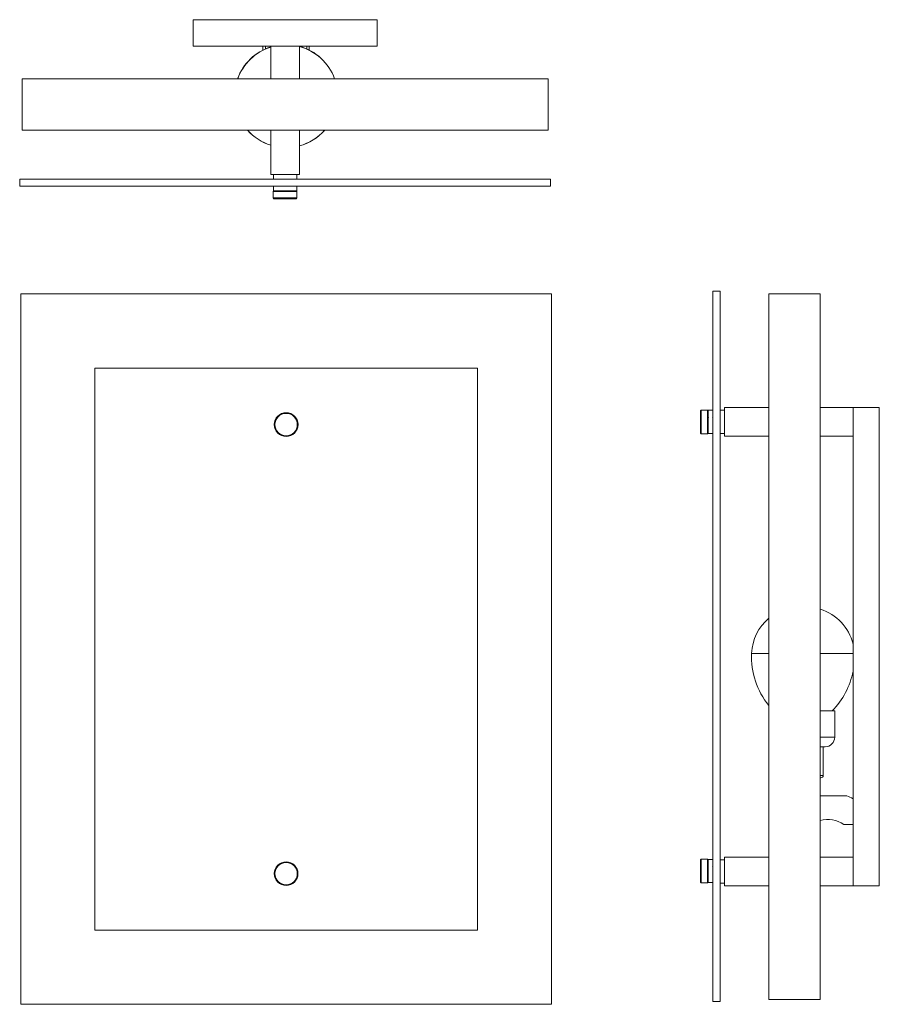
# Model space of a CAD drawing. Header units: millimetres. Extents: x -117 to 242, y -84 to 327.
import ezdxf

# ---------------------------------------------------------------- set-up
doc = ezdxf.new("R2010")
doc.units = ezdxf.units.MM

msp = doc.modelspace()

# ---------------------------------------------------------------- linework, layer by layer
at = {"color": 7, "linetype": 'Continuous', "lineweight": 15}
for p, q in [((-44.91, 327.35), (-44.91, 316.35)), ((-44.91, 327.35), (32.09, 327.35)), ((32.09, 327.35), (32.09, 316.35)), ((-44.91, 316.35), (32.09, 316.35)), ((-15.65, 314.64), (-15.65, 316.35)), ((-14.65, 316.35), (-14.65, 315.11)), ((-12.41, 316.35), (-12.41, 302.65)), ((-0.41, 302.65), (-0.41, 316.35)), ((2.69, 315.11), (2.69, 316.35)), ((3.69, 316.35), (3.69, 314.64)), ((-116.41, 281.15), (-116.41, 302.65)), ((103.59, 302.65), (-116.41, 302.65)), ((103.59, 281.15), (103.59, 302.65)), ((103.59, 281.15), (-116.41, 281.15)), ((-12.41, 281.15), (-12.41, 262.65)), ((-0.41, 262.65), (-0.41, 281.15)), ((-117.41, 260.73), (104.59, 260.73)), ((-117.41, 260.73), (-117.41, 257.73)), ((-0.41, 262.65), (-12.41, 262.65)), ((-11.26, 262.65), (-11.26, 260.73)), ((-1.56, 260.73), (-1.56, 262.65)), ((104.59, 260.73), (104.59, 257.73)), ((-117.41, 257.73), (104.59, 257.73)), ((-11.09, 255.81), (-11.39, 255.51)), ((-11.39, 255.51), (-11.39, 252.81)), ((-1.44, 255.51), (-11.39, 255.51)), ((-11.26, 257.73), (-11.26, 255.81)), ((-1.56, 255.81), (-11.26, 255.81)), ((-1.44, 255.51), (-1.74, 255.81)), ((-1.56, 255.81), (-1.56, 257.73)), ((-1.44, 252.81), (-1.44, 255.51)), ((-11.39, 252.81), (-11.09, 252.51)), ((-11.39, 252.81), (-1.44, 252.81)), ((-1.74, 252.51), (-11.09, 252.51)), ((-1.74, 252.51), (-1.44, 252.81)), ((-116.98, 212.68), (105.02, 212.68)), ((-116.98, -84.32), (-116.98, 212.68)), ((105.02, 212.68), (105.02, -84.32)), ((175.5, 213.8), (172.5, 213.8)), ((172.5, 213.8), (172.5, -83.2)), ((175.5, 213.8), (175.5, -83.2)), ((195.92, 212.68), (217.42, 212.68)), ((195.92, -82.32), (195.92, 212.68)), ((217.42, -82.32), (217.42, 212.68)), ((-85.98, -53.32), (-85.98, 181.68)), ((-85.98, 181.68), (74.02, 181.68)), ((74.02, 181.68), (74.02, -53.32)), ((195.92, 165.18), (177.42, 165.18)), ((177.42, 153.18), (177.42, 165.18)), ((242.12, 165.18), (217.42, 165.18)), ((231.12, 165.18), (231.12, -34.82)), ((242.12, 165.18), (242.12, -34.82)), ((167.58, 164.15), (167.28, 163.85)), ((167.28, 154.5), (167.28, 163.85)), ((170.28, 164.15), (167.58, 164.15)), ((167.58, 164.15), (167.58, 154.2)), ((170.58, 163.85), (170.28, 164.15)), ((170.28, 154.2), (170.28, 164.15)), ((172.5, 164.03), (170.58, 164.03)), ((170.58, 154.33), (170.58, 164.03)), ((177.42, 164.03), (175.5, 164.03)), ((167.28, 154.5), (167.58, 154.2)), ((167.58, 154.2), (170.28, 154.2)), ((170.28, 154.2), (170.58, 154.5)), ((170.58, 154.33), (172.5, 154.33)), ((175.5, 154.33), (177.42, 154.33)), ((177.42, 153.18), (195.92, 153.18)), ((217.42, 153.18), (231.12, 153.18)), ((217.42, 38.36), (223.47, 38.36)), ((223.47, 27.36), (223.47, 38.36)), ((219.47, 23.36), (217.42, 23.36)), ((218.67, 11.36), (218.67, 23.36)), ((217.67, 10.36), (217.42, 10.36)), ((228.52, 2.86), (217.42, 2.86)), ((231.12, -9.14), (227.25, -9.14)), ((167.58, -23.6), (167.28, -23.9)), ((167.28, -33.25), (167.28, -23.9)), ((170.28, -23.6), (167.58, -23.6)), ((167.58, -23.6), (167.58, -33.55)), ((170.58, -23.9), (170.28, -23.6)), ((170.28, -33.55), (170.28, -23.6)), ((172.5, -23.72), (170.58, -23.72)), ((170.58, -33.42), (170.58, -23.72)), ((177.42, -23.97), (175.5, -23.97)), ((195.92, -22.82), (177.42, -22.82)), ((177.42, -34.82), (177.42, -22.82)), ((231.12, -22.82), (217.42, -22.82)), ((167.28, -33.25), (167.58, -33.55)), ((167.58, -33.55), (170.28, -33.55)), ((170.28, -33.55), (170.58, -33.25)), ((170.58, -33.42), (172.5, -33.42)), ((175.5, -33.67), (177.42, -33.67)), ((177.42, -34.82), (195.92, -34.82)), ((217.42, -34.82), (242.12, -34.82)), ((74.02, -53.32), (-85.98, -53.32)), ((195.92, -82.32), (217.42, -82.32)), ((105.02, -84.32), (-116.98, -84.32)), ((175.5, -83.2), (172.5, -83.2))]:
    msp.add_line(p, q, dxfattribs=at)
at = {"color": 8, "linetype": 'Continuous', "lineweight": 15}
for p, q in [((188.67, 62.41), (195.92, 62.41)), ((217.42, 62.41), (231.12, 62.41)), ((217.42, 27.36), (223.47, 27.36)), ((217.42, 23.31), (218.67, 23.31)), ((217.42, 11.36), (218.67, 11.36))]:
    msp.add_line(p, q, dxfattribs=at)
at = {"color": 7, "linetype": 'Continuous', "lineweight": 15, "flags": 128}
for points in [[(170.71, 160.94), (170.67, 161.01), (170.63, 161.08)], [(172.46, 160.94), (172.42, 161.01), (172.38, 161.08)], [(175.6, 161.08), (175.56, 161.01), (175.52, 160.94)], [(172.4, 157.41), (172.43, 157.35), (172.47, 157.28)], [(175.51, 157.28), (175.55, 157.35), (175.59, 157.41)], [(172.49, -26.67), (172.45, -26.74), (172.41, -26.81)], [(175.6, -26.81), (175.56, -26.74), (175.52, -26.67)], [(172.4, -30.47), (172.44, -30.4), (172.48, -30.34)], [(175.54, -30.34), (175.58, -30.4), (175.61, -30.47)]]:
    msp.add_lwpolyline(points, dxfattribs=at)
at = {"color": 7, "linetype": 'Continuous', "lineweight": 15}
for centre, radius in [((-5.98, 158.05), 4.98), ((-5.98, 158.05), 4.68), ((-5.98, -29.7), 4.97), ((-5.98, -29.7), 4.68)]:
    msp.add_circle(centre, radius, dxfattribs=at)
for centre, radius, start, end in [((-5.98, 295.4), 21.53, 107.3886, 160.321), ((-5.98, 295.4), 21.53, 19.679, 75.0172), ((-5.98, 295.4), 21.53, 221.4441, 252.6114), ((-5.98, 295.4), 21.53, 284.9828, 318.5559), ((211.46, 61.55), 20.23, 13.6137, 72.8583), ((208.89, 61.55), 20.23, 129.8466, 177.556), ((220.85, 61.03), 32.21, 177.556, 219.2872), ((199.5, 61.03), 32.21, 315.241, 349.1165), ((219.47, 27.36), 4, 270, 0), ((217.67, 11.36), 1, 270, 0), ((225.13, -7.96), 11.33, 58.0425, 72.572), ((220.69, -18.38), 11.33, 54.6282, 106.7216)]:
    msp.add_arc(centre, radius, start, end, dxfattribs=at)
at = {"color": 8, "linetype": 'Continuous', "lineweight": 15}
for start, end in [(107.4131, 160.2931), (19.7069, 74.9963), (221.5131, 252.5869), (285.0037, 318.4869)]:
    msp.add_arc((-5.98, 295.4), 21.5, start, end, dxfattribs=at)

doc.saveas('drawing.dxf')
